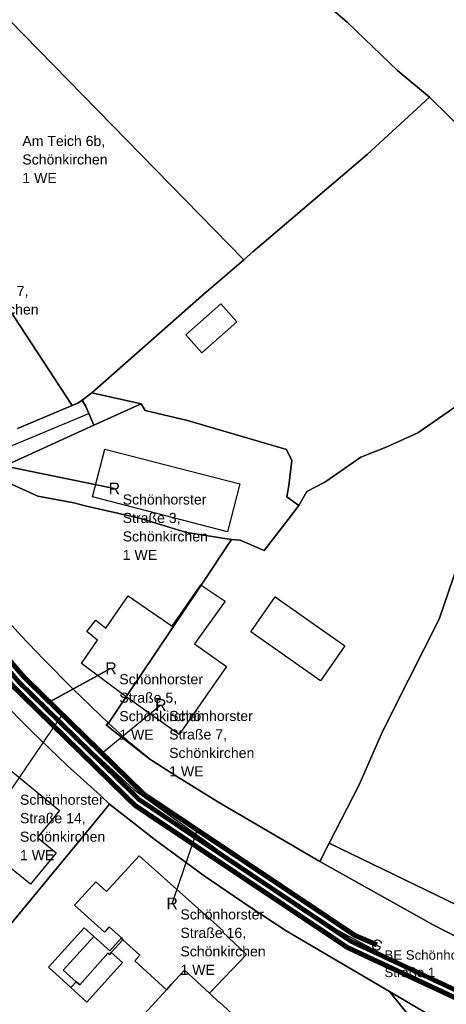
# Model space of a CAD drawing. Extents: x 577960 to 582939, y 6017202 to 6023066.
# Tile 189 of 217: x 581066 to 581126, y 6021449 to 6021588. Entities that reach past the tile are written whole.
import ezdxf
from ezdxf.enums import TextEntityAlignment as Align

# ---------------------------------------------------------------- set-up
doc = ezdxf.new("R2010")
doc.units = 0
doc.header["$MEASUREMENT"] = 0
doc.linetypes.add('D', pattern=[0])
doc.linetypes.add('S', pattern=[3, 1.5, -1.5])
for name, color, linetype in [('BER_Symbol', 7, 'D'), ('BER_Text', 7, 'D'), ('BF__ACCESS', 7, 'D'), ('EF', 7, 'D'), ('LI__FLUR', 7, 'D'), ('LI__GEB', 7, 'Continuous'), ('LI__STRASSE', 7, 'Continuous')]:
    doc.layers.add(name, color=color, linetype=linetype)
doc.styles.add('BER_Symbol', font='TGR01___.TTF')
doc.styles.add('BER_Text', font='arial.ttf')

msp = doc.modelspace()

# ---------------------------------------------------------------- linework, layer by layer
at = {"layer": 'BF__ACCESS', "color": 1, "linetype": 'D', "true_color": 0xff0000, "const_width": 0.7}
for points in [[(581026.25, 6021556.937), (581025.062, 6021554.097), (581022.109, 6021544.249), (581025.249, 6021540.612), (581065.46, 6021493.739), (581082.506, 6021477.088), (581112.408, 6021457.088), (581145.041, 6021441.859), (581192.58, 6021425.093), (581248.293, 6021404.422), (581265.954, 6021395.395), (581293.061, 6021379.484), (581329.008, 6021350.216), (581356.323, 6021319.56), (581386.651, 6021279.386), (581390.847, 6021278.335)], [(581026.25, 6021556.937), (581026.924, 6021553.451), (581024.338, 6021544.723), (581066.92, 6021495.109), (581083.772, 6021478.648), (581113.456, 6021458.793), (581116.569, 6021457.446)]]:
    msp.add_lwpolyline(points, dxfattribs=at)
at = {"layer": 'BF__ACCESS', "color": 4, "linetype": 'D', "true_color": 0x00ffff, "const_width": 0.657}
msp.add_lwpolyline([(581032.053, 6021553.713), (581025.965, 6021553.734), (581023.224, 6021544.485), (581066.19, 6021494.424), (581083.139, 6021477.868), (581112.9, 6021457.962), (581145.42, 6021442.786), (581192.92, 6021426.033), (581205.401, 6021421.385), (581206.335, 6021421.048), (581248.696, 6021405.339), (581266.435, 6021396.272), (581293.633, 6021380.308), (581329.701, 6021350.941), (581357.097, 6021320.195), (581387.449, 6021279.988), (581390.847, 6021278.335)], dxfattribs=at)
at = {"layer": 'EF', "color": 5, "linetype": 'D', "true_color": 0x0000ff, "const_width": 0.194}
msp.add_lwpolyline([(581048.023, 6021517.127), (581062.02, 6021525.248), (581079.63, 6021521.64)], dxfattribs=at)
at = {"layer": 'EF', "color": 40, "linetype": 'D', "true_color": 0xfac200, "const_width": 0.194}
msp.add_lwpolyline([(581070.494, 6021491.618), (581079.15, 6021496.36)], dxfattribs=at)
at = {"layer": 'EF', "color": 18, "linetype": 'S', "true_color": 0x000000, "const_width": 0.194}
msp.add_lwpolyline([(581077.881, 6021484.402), (581086.16, 6021491.19)], dxfattribs=at)
at = {"layer": 'EF', "color": 132, "linetype": 'D', "true_color": 0x00d9d9, "const_width": 0.194}
msp.add_lwpolyline([(581072.298, 6021489.855), (581065.18, 6021479.41)], dxfattribs=at)
at = {"layer": 'EF', "color": 18, "linetype": 'D', "true_color": 0x000000, "const_width": 0.194}
msp.add_lwpolyline([(581091.281, 6021473.625), (581087.75, 6021463.28)], dxfattribs=at)
at = {"layer": 'LI__FLUR', "color": 8, "linetype": 'D', "true_color": 0x808080}
for p, q in [((581096.433, 6021600.997), (581112.412, 6021587.183)), ((581112.412, 6021587.183), (581096.433, 6021600.997)), ((581097.832, 6021553.825), (581064.88, 6021587.497)), ((581064.88, 6021587.497), (581097.832, 6021553.825)), ((581112.412, 6021587.183), (581119.493, 6021580.398)), ((581119.493, 6021580.398), (581112.412, 6021587.183)), ((581119.493, 6021580.398), (581123.937, 6021576.664)), ((581123.937, 6021576.664), (581119.493, 6021580.398)), ((581123.937, 6021576.664), (581115.17, 6021568.637)), ((581115.17, 6021568.637), (581123.937, 6021576.664)), ((581141.219, 6021559.715), (581123.937, 6021576.664)), ((581123.937, 6021576.664), (581141.219, 6021559.715)), ((581115.17, 6021568.637), (581099.106, 6021554.919)), ((581099.106, 6021554.919), (581115.17, 6021568.637)), ((581097.832, 6021553.825), (581091.869, 6021548.707)), ((581091.869, 6021548.707), (581097.832, 6021553.825)), ((581099.106, 6021554.919), (581097.832, 6021553.825)), ((581097.832, 6021553.825), (581099.106, 6021554.919)), ((581091.869, 6021548.707), (581076.438, 6021535.098)), ((581076.438, 6021535.098), (581091.869, 6021548.707)), ((581073.674, 6021533.306), (581063.942, 6021548.228)), ((581063.942, 6021548.228), (581073.674, 6021533.306)), ((581075.101, 6021534.076), (581076.438, 6021535.098)), ((581076.438, 6021535.098), (581075.101, 6021534.076)), ((581076.438, 6021535.098), (581083.372, 6021533.557)), ((581083.372, 6021533.557), (581076.438, 6021535.098)), ((581065.998, 6021530.065), (581073.674, 6021533.306)), ((581073.674, 6021533.306), (581065.998, 6021530.065)), ((581073.674, 6021533.306), (581074.504, 6021533.62)), ((581074.504, 6021533.62), (581073.674, 6021533.306)), ((581074.504, 6021533.62), (581075.101, 6021534.076)), ((581075.101, 6021534.076), (581074.504, 6021533.62)), ((581075.624, 6021533.154), (581075.101, 6021534.076)), ((581075.101, 6021534.076), (581075.624, 6021533.154)), ((581076.034, 6021532.203), (581075.624, 6021533.154)), ((581075.624, 6021533.154), (581076.034, 6021532.203)), ((581076.753, 6021530.535), (581083.372, 6021533.557)), ((581083.372, 6021533.557), (581076.753, 6021530.535)), ((581083.372, 6021533.557), (581083.958, 6021532.617)), ((581083.958, 6021532.617), (581083.372, 6021533.557)), ((581122.312, 6021529.452), (581127.639, 6021533.181)), ((581127.639, 6021533.181), (581122.312, 6021529.452)), ((581076.753, 6021530.535), (581076.034, 6021532.203)), ((581076.034, 6021532.203), (581076.753, 6021530.535)), ((581083.958, 6021532.617), (581089.933, 6021531.209)), ((581089.933, 6021531.209), (581083.958, 6021532.617)), ((581061.869, 6021523.757), (581076.753, 6021530.535)), ((581076.753, 6021530.535), (581061.869, 6021523.757)), ((581089.933, 6021531.209), (581103.822, 6021527.106)), ((581103.822, 6021527.106), (581089.933, 6021531.209)), ((581117.846, 6021527.441), (581122.312, 6021529.452)), ((581122.312, 6021529.452), (581117.846, 6021527.441)), ((581103.822, 6021527.106), (581104.571, 6021525.56)), ((581104.571, 6021525.56), (581103.822, 6021527.106)), ((581114.297, 6021526.066), (581117.846, 6021527.441)), ((581117.846, 6021527.441), (581114.297, 6021526.066)), ((581104.571, 6021525.56), (581104.148, 6021522.053)), ((581104.148, 6021522.053), (581104.571, 6021525.56)), ((581109.217, 6021522.545), (581114.297, 6021526.066)), ((581114.297, 6021526.066), (581109.217, 6021522.545)), ((581068.848, 6021520.547), (581061.869, 6021523.757)), ((581061.869, 6021523.757), (581068.848, 6021520.547)), ((581104.148, 6021522.053), (581103.877, 6021520.475)), ((581103.877, 6021520.475), (581104.148, 6021522.053)), ((581106.687, 6021521.217), (581109.217, 6021522.545)), ((581109.217, 6021522.545), (581106.687, 6021521.217)), ((581105.597, 6021519.272), (581106.687, 6021521.217)), ((581106.687, 6021521.217), (581105.597, 6021519.272)), ((581073.927, 6021519.63), (581068.848, 6021520.547)), ((581068.848, 6021520.547), (581073.927, 6021519.63)), ((581075.516, 6021519.22), (581073.927, 6021519.63)), ((581073.927, 6021519.63), (581075.516, 6021519.22)), ((581083.166, 6021517.487), (581075.516, 6021519.22)), ((581075.516, 6021519.22), (581083.166, 6021517.487)), ((581103.877, 6021520.475), (581105.597, 6021519.272)), ((581105.597, 6021519.272), (581103.877, 6021520.475)), ((581105.597, 6021519.272), (581104.096, 6021517.268)), ((581104.096, 6021517.268), (581105.597, 6021519.272)), ((581089.772, 6021515.437), (581083.166, 6021517.487)), ((581083.166, 6021517.487), (581089.772, 6021515.437)), ((581104.096, 6021517.268), (581100.686, 6021512.94)), ((581100.686, 6021512.94), (581104.096, 6021517.268)), ((581096.106, 6021514.47), (581089.772, 6021515.437)), ((581089.772, 6021515.437), (581096.106, 6021514.47)), ((581091.818, 6021508.063), (581096.106, 6021514.47)), ((581096.106, 6021514.47), (581091.818, 6021508.063)), ((581097.336, 6021514.379), (581096.106, 6021514.47)), ((581096.106, 6021514.47), (581097.336, 6021514.379)), ((581100.686, 6021512.94), (581097.336, 6021514.379)), ((581097.336, 6021514.379), (581100.686, 6021512.94)), ((581129.206, 6021514.653), (581125.296, 6021503.276)), ((581125.296, 6021503.276), (581129.206, 6021514.653)), ((581081.292, 6021492.349), (581091.818, 6021508.063)), ((581091.818, 6021508.063), (581081.292, 6021492.349)), ((581066.488, 6021500.986), (581062.97, 6021504.815)), ((581062.97, 6021504.815), (581066.488, 6021500.986)), ((581125.296, 6021503.276), (581121.002, 6021494.746)), ((581121.002, 6021494.746), (581125.296, 6021503.276)), ((581069.687, 6021497.607), (581066.488, 6021500.986)), ((581066.488, 6021500.986), (581069.687, 6021497.607)), ((581073.715, 6021493.519), (581069.687, 6021497.607)), ((581069.687, 6021497.607), (581073.715, 6021493.519)), ((581121.002, 6021494.746), (581117.338, 6021487.467)), ((581117.338, 6021487.467), (581121.002, 6021494.746)), ((581078.803, 6021488.651), (581073.715, 6021493.519)), ((581073.715, 6021493.519), (581078.803, 6021488.651)), ((581063.531, 6021491.96), (581067.858, 6021487.601)), ((581067.858, 6021487.601), (581063.531, 6021491.96)), ((581080.303, 6021490.87), (581081.282, 6021492.329)), ((581081.282, 6021492.329), (581080.303, 6021490.87)), ((581081.282, 6021492.329), (581081.292, 6021492.349)), ((581081.292, 6021492.349), (581081.282, 6021492.329)), ((581078.803, 6021488.651), (581080.303, 6021490.87)), ((581080.303, 6021490.87), (581078.803, 6021488.651)), ((581067.858, 6021487.601), (581072.966, 6021482.703)), ((581072.966, 6021482.703), (581067.858, 6021487.601)), ((581078.484, 6021488.421), (581078.803, 6021488.651)), ((581078.803, 6021488.651), (581078.484, 6021488.421)), ((581079.313, 6021487.701), (581078.484, 6021488.421)), ((581078.484, 6021488.421), (581079.313, 6021487.701)), ((581078.803, 6021488.651), (581080.433, 6021487.151)), ((581080.433, 6021487.151), (581078.803, 6021488.651)), ((581084.591, 6021483.562), (581079.313, 6021487.701)), ((581079.313, 6021487.701), (581084.591, 6021483.562)), ((581117.338, 6021487.467), (581114.041, 6021479.94)), ((581114.041, 6021479.94), (581117.338, 6021487.467)), ((581080.433, 6021487.151), (581081.872, 6021485.822)), ((581081.872, 6021485.822), (581080.433, 6021487.151)), ((581081.872, 6021485.822), (581084.591, 6021483.562)), ((581084.591, 6021483.562), (581081.872, 6021485.822)), ((581088.11, 6021481.343), (581084.591, 6021483.562)), ((581084.591, 6021483.562), (581088.11, 6021481.343)), ((581072.966, 6021482.703), (581077.674, 6021478.454)), ((581077.674, 6021478.454), (581072.966, 6021482.703)), ((581094.197, 6021477.574), (581088.11, 6021481.343)), ((581088.11, 6021481.343), (581094.197, 6021477.574)), ((581114.041, 6021479.94), (581109.831, 6021471.756)), ((581109.831, 6021471.756), (581114.041, 6021479.94)), ((581077.674, 6021478.454), (581078.944, 6021477.255)), ((581078.944, 6021477.255), (581077.674, 6021478.454)), ((581078.465, 6021476.675), (581077.895, 6021475.985)), ((581077.895, 6021475.985), (581078.465, 6021476.675)), ((581078.944, 6021477.255), (581078.465, 6021476.675)), ((581078.465, 6021476.675), (581078.944, 6021477.255)), ((581078.944, 6021477.255), (581085.341, 6021472.237)), ((581085.341, 6021472.237), (581078.944, 6021477.255)), ((581108.512, 6021469.187), (581094.197, 6021477.574)), ((581094.197, 6021477.574), (581108.512, 6021469.187)), ((581077.895, 6021475.985), (581061.079, 6021455.604)), ((581061.079, 6021455.604), (581077.895, 6021475.985)), ((581085.341, 6021472.237), (581092.248, 6021467.178)), ((581092.248, 6021467.178), (581085.341, 6021472.237)), ((581109.831, 6021471.756), (581108.512, 6021469.187)), ((581108.512, 6021469.187), (581109.831, 6021471.756)), ((581109.831, 6021471.756), (581141.259, 6021456.522)), ((581141.259, 6021456.522), (581109.831, 6021471.756)), ((581124.355, 6021460.301), (581108.512, 6021469.187)), ((581108.512, 6021469.187), (581124.355, 6021460.301)), ((581092.248, 6021467.178), (581098.706, 6021462.77)), ((581098.706, 6021462.77), (581092.248, 6021467.178)), ((581098.706, 6021462.77), (581103.784, 6021459.421)), ((581103.784, 6021459.421), (581098.706, 6021462.77)), ((581136.451, 6021454.143), (581124.355, 6021460.301)), ((581124.355, 6021460.301), (581136.451, 6021454.143)), ((581103.784, 6021459.421), (581118.318, 6021450.894)), ((581118.318, 6021450.894), (581103.784, 6021459.421)), ((581118.318, 6021450.894), (581121.247, 6021447.266)), ((581121.247, 6021447.266), (581118.318, 6021450.894)), ((581118.318, 6021450.894), (581126.045, 6021446.366)), ((581126.045, 6021446.366), (581118.318, 6021450.894))]:
    msp.add_line(p, q, dxfattribs=at)
at = {"layer": 'LI__GEB', "color": 5, "linetype": 'D', "true_color": 0x0000ff}
for p, q in [((581089.7, 6021543.259), (581094.613, 6021547.593)), ((581094.613, 6021547.593), (581096.831, 6021545.075)), ((581096.831, 6021545.075), (581091.918, 6021540.742)), ((581091.918, 6021540.742), (581089.7, 6021543.259)), ((581076.546, 6021520.457), (581078.272, 6021527.172)), ((581078.272, 6021527.172), (581097.288, 6021522.285)), ((581097.288, 6021522.285), (581095.56, 6021515.565)), ((581095.56, 6021515.565), (581076.546, 6021520.457)), ((581081.292, 6021492.349), (581091.818, 6021508.063)), ((581091.818, 6021508.063), (581081.292, 6021492.349)), ((581087.769, 6021502.275), (581091.788, 6021508.083)), ((581091.788, 6021508.083), (581091.818, 6021508.063)), ((581091.818, 6021508.063), (581095.226, 6021505.804)), ((581078.411, 6021501.997), (581081.571, 6021506.564)), ((581081.571, 6021506.564), (581087.769, 6021502.275)), ((581095.226, 6021505.804), (581090.878, 6021499.776)), ((581098.835, 6021501.485), (581102.253, 6021506.403)), ((581102.253, 6021506.403), (581112.059, 6021499.496)), ((581075.732, 6021501.548), (581076.994, 6021503.128)), ((581076.994, 6021503.128), (581078.411, 6021501.997)), ((581077.255, 6021500.331), (581075.732, 6021501.548)), ((581108.611, 6021494.598), (581098.835, 6021501.485)), ((581074.995, 6021497.048), (581077.255, 6021500.331)), ((581090.878, 6021499.776), (581095.416, 6021496.607)), ((581112.059, 6021499.496), (581108.611, 6021494.598)), ((581081.292, 6021492.349), (581074.995, 6021497.048)), ((581095.416, 6021496.607), (581088.729, 6021487.021)), ((581081.282, 6021492.329), (581081.292, 6021492.349)), ((581088.729, 6021487.021), (581081.282, 6021492.329)), ((581061.861, 6021484.558), (581071.928, 6021476.368)), ((581067.818, 6021465.969), (581055.133, 6021476.288)), ((581071.928, 6021476.368), (581068.811, 6021472.537)), ((581068.811, 6021472.537), (581071.428, 6021470.407)), ((581071.428, 6021470.407), (581067.818, 6021465.969)), ((581078.509, 6021464.96), (581083.092, 6021469.978)), ((581083.092, 6021469.978), (581094.937, 6021459.41)), ((581074.034, 6021463.059), (581077.009, 6021466.326)), ((581077.009, 6021466.326), (581078.509, 6021464.96)), ((581078.225, 6021459.243), (581074.034, 6021463.059)), ((581078.905, 6021459.989), (581078.225, 6021459.243)), ((581080.627, 6021458.421), (581078.905, 6021459.989)), ((581072.403, 6021453.904), (581076.717, 6021458.642)), ((581076.717, 6021458.642), (581078.964, 6021456.595)), ((581078.964, 6021456.595), (581080.627, 6021458.421)), ((581080.808, 6021458.175), (581080.627, 6021458.421)), ((581080.627, 6021458.421), (581080.808, 6021458.175)), ((581094.937, 6021459.41), (581094.821, 6021459.286)), ((581094.821, 6021459.286), (581098.224, 6021456.105)), ((581080.808, 6021458.175), (581079.193, 6021456.401)), ((581083.196, 6021456.001), (581080.808, 6021458.175)), ((581078.701, 6021456.295), (581074.766, 6021451.815)), ((581074.766, 6021451.815), (581078.701, 6021456.295)), ((581078.924, 6021456.105), (581078.701, 6021456.295)), ((581078.701, 6021456.295), (581078.924, 6021456.105)), ((581079.193, 6021456.401), (581078.924, 6021456.105)), ((581078.924, 6021456.105), (581079.193, 6021456.401)), ((581079.193, 6021456.401), (581080.782, 6021454.954)), ((581082.489, 6021455.225), (581083.196, 6021456.001)), ((581098.224, 6021456.105), (581093.009, 6021450.645)), ((581080.782, 6021454.954), (581075.741, 6021449.418)), ((581086.968, 6021451.146), (581082.489, 6021455.225)), ((581074.229, 6021452.241), (581072.403, 6021453.904)), ((581089.47, 6021453.884), (581087.631, 6021451.874)), ((581087.631, 6021451.874), (581089.47, 6021453.884)), ((581093.009, 6021450.645), (581089.47, 6021453.884)), ((581089.47, 6021453.884), (581093.009, 6021450.645)), ((581073.509, 6021451.45), (581074.229, 6021452.241)), ((581075.741, 6021449.418), (581073.509, 6021451.45)), ((581074.766, 6021451.815), (581074.229, 6021452.241)), ((581074.229, 6021452.241), (581074.766, 6021451.815)), ((581087.631, 6021451.874), (581086.968, 6021451.146)), ((581086.968, 6021451.146), (581087.631, 6021451.874)), ((581083.872, 6021447.746), (581086.968, 6021451.146)), ((581093.009, 6021450.645), (581094.313, 6021449.389)), ((581094.313, 6021449.389), (581094.375, 6021449.454)), ((581094.375, 6021449.454), (581097.347, 6021446.676))]:
    msp.add_line(p, q, dxfattribs=at)
at = {"layer": 'LI__GEB', "color": 5, "linetype": 'D', "true_color": 0x0100ff}
for p, q in [((581070.366, 6021454.339), (581075.387, 6021459.853)), ((581075.387, 6021459.853), (581076.717, 6021458.642)), ((581076.717, 6021458.642), (581072.403, 6021453.904)), ((581073.509, 6021451.45), (581070.366, 6021454.339)), ((581072.403, 6021453.904), (581074.229, 6021452.241)), ((581074.229, 6021452.241), (581073.509, 6021451.45))]:
    msp.add_line(p, q, dxfattribs=at)
at = {"layer": 'LI__STRASSE', "color": 251, "linetype": 'D', "true_color": 0x656464}
for p, q in [((581057.174, 6021524.341), (581076.037, 6021532.196)), ((581056.053, 6021505.304), (581067.51, 6021492.949)), ((581067.51, 6021492.949), (581082.359, 6021479.296)), ((581082.359, 6021479.296), (581106.433, 6021462.02)), ((581106.433, 6021462.02), (581123.326, 6021452.923)), ((581123.326, 6021452.923), (581145.165, 6021443.455))]:
    msp.add_line(p, q, dxfattribs=at)

# ---------------------------------------------------------------- texts
at = {"layer": 'BER_Symbol', "color": 5, "true_color": 0x0000ff, "style": 'BER_Symbol'}
for p in [(581079.63, 6021521.64), (581079.15, 6021496.36), (581086.16, 6021491.19), (581087.75, 6021463.28)]:
    msp.add_text('R', height=1.667, dxfattribs=at).set_placement(p, align=Align.MIDDLE_CENTER)
at = {"layer": 'BER_Symbol', "color": 164, "true_color": 0x0027ae, "style": 'BER_Symbol'}
msp.add_text('G', height=1.5, rotation=-23, dxfattribs=at).set_placement((581116.569, 6021457.446), align=Align.MIDDLE_CENTER)
at = {"layer": 'BER_Text', "color": 5, "true_color": 0x0000ff, "char_height": 1.417, "width": 70, "attachment_point": 1, "line_spacing_factor": 1.1, "style": 'BER_Text'}
for s, insert in [('Am Teich 6b, \\PSchönkirchen\\P1 WE', (581066.677, 6021571.227)), ('Am Teich 7, \\PSchönkirchen\\P1 WE', (581056.977, 6021550.127)), ('Schönhorster \\PStraße 3, \\PSchönkirchen\\P1 WE', (581080.797, 6021520.807)), ('Schönhorster \\PStraße 5, \\PSchönkirchen\\P1 WE', (581080.317, 6021495.527)), ('Schönhorster \\PStraße 7, \\PSchönkirchen\\P1 WE', (581087.327, 6021490.357)), ('Schönhorster \\PStraße 14, \\PSchönkirchen\\P1 WE', (581066.347, 6021478.577)), ('Schönhorster \\PStraße 16, \\PSchönkirchen\\P1 WE', (581088.917, 6021462.447))]:
    msp.add_mtext(s, dxfattribs=dict(at, insert=insert))
at = {"layer": 'BER_Text', "color": 164, "true_color": 0x0027ae, "insert": (581117.619, 6021456.696), "char_height": 1.333, "width": 70, "attachment_point": 1, "line_spacing_factor": 1.1, "style": 'BER_Text'}
msp.add_mtext('BE Schönhorster \\PStraße 1', dxfattribs=at)

doc.saveas('drawing.dxf')
